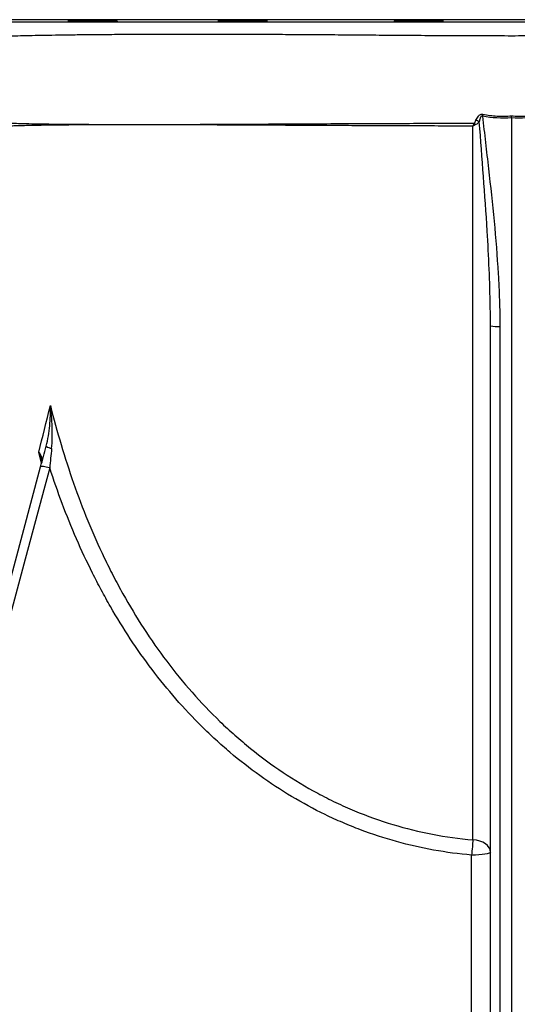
# Model space of a CAD drawing. Header units: millimetres. Extents: x 5387 to 12081, y 2394 to 14725.
# Tile 4 of 12: x 6974 to 8277, y 3840 to 6418. Entities that reach past the tile are written whole.
import ezdxf

# ---------------------------------------------------------------- set-up
doc = ezdxf.new("R2010")
doc.units = ezdxf.units.MM
doc.header["$LTSCALE"] = 5

msp = doc.modelspace()

# ---------------------------------------------------------------- linework, layer by layer
at = {"color": 8, "linetype": 'Continuous', "lineweight": 25}
for p, q in [((10021.8, 6418.3), (6501.3, 6418.3)), ((7031.7, 5257.1), (7024.4, 5286.2))]:
    msp.add_line(p, q, dxfattribs=at)
at = {"color": 7, "linetype": 'Continuous', "lineweight": 25}
for p, q in [((8160.4, 4270.7), (8160.4, 6139.8)), ((8261.6, 6161.5), (8261.6, 2630)), ((8206.6, 5616.3), (8206.5, 5622)), ((8206.6, 2651.7), (8206.6, 5616.3)), ((8231.1, 5614.9), (8231.1, 2650.2)), ((6482.7, 3208.2), (7029.1, 5247.4))]:
    msp.add_line(p, q, dxfattribs=at)
at = {"color": 7, "linetype": 'Continuous', "lineweight": 25, "flags": 128}
for points in [[(8186.6, 6170.6), (8186.5, 6170), (8186.4, 6169.4), (8186.3, 6168.7), (8186.2, 6168.1), (8186, 6167.5), (8185.9, 6166.8), (8185.8, 6166.2), (8185.7, 6165.5)], [(7052.8, 5244.7), (7040, 5196.8), (6988.7, 5005.5), (6783.7, 4240.3), (6506.4, 3205.4)], [(7052.8, 5244.7), (7048.3, 5245.8), (7043.9, 5246.7), (7039.9, 5247.5), (7036.3, 5248), (7033.4, 5248.2), (7031.2, 5248.2), (7029.7, 5247.9), (7029.1, 5247.4)], [(8160.4, 4270.7), (8160.1, 4266.4), (8159.8, 4261.9), (8159.4, 4257), (8159.1, 4252), (8158.7, 4246.8), (8158.2, 4241.4), (8157.8, 4236.1), (8157.3, 4230.8)], [(8206.6, 4238.2), (8205.7, 4244.2), (8203.1, 4250.1), (8198.9, 4255.5), (8193.2, 4260.3), (8186.3, 4264.4), (8178.3, 4267.5), (8169.6, 4269.6), (8160.4, 4270.7)], [(8206.6, 4238.2), (8205.6, 4236.8), (8202.8, 4235.4), (8198.3, 4234.1), (8192.2, 4233), (8184.7, 4232.1), (8176.2, 4231.4), (8167, 4230.9), (8157.3, 4230.8)], [(8157.3, 3201.8), (8157.3, 3300.7), (8157.3, 3696.3), (8157.3, 4230.8)]]:
    msp.add_lwpolyline(points, dxfattribs=at)
at = {"color": 7, "linetype": 'Continuous', "lineweight": 25}
for centre, radius, start, end in [((8092, 6070.9), 105, 43.6876, 46.6991), ((8134.5, 6072.4), 89.4, 61.4406, 67.5814), ((8225.1, 5721), 106.3, 259.9654, 273.2632), ((7064.8, 5332.4), 37.6, 235.6011, 259.2669)]:
    msp.add_arc(centre, radius, start, end, dxfattribs=at)
for points, knots in [([(6837.9, 6412.5), (6837.8, 6412.5), (6837.2, 6412.5), (6840.3, 6412.5), (6847.2, 6412.5), (6858.9, 6412.4), (6875.1, 6412.4), (6895.9, 6412.4), (6920.7, 6412.4), (6949.5, 6412.4), (6982, 6412.4), (7018.7, 6412.4), (7059.6, 6412.4), (7104.6, 6412.4), (7153.1, 6412.3), (7204.7, 6412.3), (7259.3, 6412.3), (7317.5, 6412.3), (7379.2, 6412.3), (7444.3, 6412.3), (7511.7, 6412.3), (7581.3, 6412.3), (7652.7, 6412.3), (7726.7, 6412.3), (7803.3, 6412.4), (7882, 6412.4), (7959.7, 6412.4), (8035.8, 6412.4), (8110.3, 6412.4), (8185.7, 6412.4), (8236.3, 6412.4), (8261.6, 6412.4)], [0, 0, 0, 0, 0.0033283, 0.0382732, 0.0732452, 0.1081903, 0.1441484, 0.1801357, 0.2160943, 0.2511055, 0.2861434, 0.3211549, 0.3571569, 0.3931874, 0.4291899, 0.4646784, 0.5001936, 0.5356822, 0.5721702, 0.6086869, 0.6451751, 0.681214, 0.7172805, 0.7533197, 0.790403, 0.8275161, 0.8645978, 0.8982437, 0.9318891, 0.9659451, 1, 1, 1, 1]), ([(7119.6, 6415.8), (7117.1, 6415.8), (7112.2, 6415.8), (7106.7, 6415.7), (7102.8, 6415.7), (7100.7, 6415.6), (7100.7, 6415.5), (7100.7, 6415.5)], [0, 0, 0, 0, 0.214739, 0.429477, 0.644216, 0.858954, 1, 1, 1, 1]), ([(7100.7, 6415.4), (7101, 6415.4), (7101.8, 6415.3), (7105.3, 6415.1), (7110.3, 6414.9), (7117, 6414.8), (7125, 6414.6), (7134.2, 6414.4), (7144.2, 6414.2), (7154.9, 6414), (7165.9, 6413.9), (7176.8, 6413.7), (7187.5, 6413.6), (7197.5, 6413.6), (7206.6, 6413.5), (7214.5, 6413.5), (7221.1, 6413.6), (7226, 6413.6), (7229.4, 6413.7), (7230.1, 6413.8), (7230.5, 6413.8)], [0, 0, 0, 0, 0.055549, 0.111105, 0.166661, 0.222224, 0.277788, 0.333355, 0.388923, 0.44449, 0.500056, 0.555617, 0.611177, 0.666729, 0.72228, 0.777825, 0.833369, 0.888912, 0.944454, 1, 1, 1, 1]), ([(7230.3, 6413.9), (7230.3, 6413.9), (7230.3, 6414), (7228.1, 6414.1), (7224.1, 6414.3), (7218.4, 6414.5), (7211.2, 6414.7), (7202.7, 6414.9), (7193.2, 6415.1), (7182.9, 6415.3), (7172.1, 6415.4), (7161, 6415.5), (7150.2, 6415.7), (7139.8, 6415.7), (7129.2, 6415.8), (7123, 6415.8), (7119.6, 6415.8)], [0, 0, 0, 0, 0.051503, 0.1230951, 0.1946873, 0.2662903, 0.3378933, 0.4095024, 0.4811116, 0.5527199, 0.6243282, 0.6959295, 0.7675308, 0.839122, 0.9107132, 1, 1, 1, 1]), ([(7493, 6415.1), (7493.4, 6415.1), (7494.1, 6415), (7497.6, 6414.8), (7502.6, 6414.6), (7509.3, 6414.4), (7517.3, 6414.2), (7526.4, 6414), (7536.5, 6413.9), (7547.2, 6413.8), (7558.1, 6413.7), (7569.1, 6413.6), (7579.7, 6413.5), (7589.7, 6413.5), (7598.9, 6413.6), (7606.8, 6413.6), (7613.4, 6413.7), (7618.3, 6413.8), (7621.7, 6414), (7622.4, 6414.1), (7622.8, 6414.1)], [0, 0, 0, 0, 0.055556, 0.111119, 0.166682, 0.22225, 0.277818, 0.333385, 0.388952, 0.444513, 0.500074, 0.555627, 0.611179, 0.666724, 0.722269, 0.777812, 0.833354, 0.8889, 0.944446, 1, 1, 1, 1]), ([(7512, 6415.8), (7509.5, 6415.7), (7504.6, 6415.7), (7499, 6415.6), (7495.2, 6415.5), (7493.1, 6415.3), (7493.1, 6415.2), (7493.1, 6415.2)], [0, 0, 0, 0, 0.2143309, 0.428662, 0.6429919, 0.8573219, 1, 1, 1, 1]), ([(7622.7, 6414.2), (7622.7, 6414.2), (7622.6, 6414.3), (7620.4, 6414.5), (7616.5, 6414.7), (7610.8, 6414.9), (7603.6, 6415.1), (7595.1, 6415.2), (7585.6, 6415.4), (7575.3, 6415.5), (7564.5, 6415.6), (7553.5, 6415.7), (7542.6, 6415.8), (7532.2, 6415.8), (7521.6, 6415.8), (7515.4, 6415.8), (7512, 6415.8)], [0, 0, 0, 0, 0.050911, 0.122561, 0.194211, 0.265867, 0.337524, 0.40918, 0.480836, 0.552486, 0.624136, 0.695775, 0.767415, 0.839045, 0.910676, 1, 1, 1, 1]), ([(7954.2, 6414.8), (7954.6, 6414.7), (7955.3, 6414.6), (7958.8, 6414.4), (7963.8, 6414.2), (7970.4, 6414.1), (7978.4, 6413.9), (7987.6, 6413.8), (7997.6, 6413.7), (8008.3, 6413.6), (8019.2, 6413.5), (8030.2, 6413.5), (8040.9, 6413.6), (8050.9, 6413.6), (8060, 6413.7), (8068, 6413.8), (8074.6, 6413.9), (8079.5, 6414.1), (8082.9, 6414.3), (8083.6, 6414.4), (8084, 6414.5)], [0, 0, 0, 0, 0.055563, 0.111131, 0.166698, 0.222266, 0.277833, 0.333395, 0.388957, 0.44451, 0.500064, 0.555609, 0.611155, 0.666697, 0.72224, 0.777785, 0.833331, 0.888885, 0.944438, 1, 1, 1, 1]), ([(7973.3, 6415.6), (7970.8, 6415.6), (7965.9, 6415.5), (7960.3, 6415.3), (7956.4, 6415.2), (7954.3, 6415), (7954.3, 6414.9), (7954.3, 6414.9)], [0, 0, 0, 0, 0.213963, 0.427926, 0.641887, 0.855849, 1, 1, 1, 1]), ([(8083.9, 6414.5), (8083.9, 6414.6), (8083.9, 6414.7), (8081.7, 6414.8), (8077.7, 6415), (8072, 6415.2), (8064.9, 6415.4), (8056.4, 6415.5), (8046.9, 6415.6), (8036.6, 6415.7), (8025.8, 6415.8), (8014.8, 6415.8), (8003.9, 6415.8), (7993.5, 6415.8), (7982.9, 6415.7), (7976.7, 6415.6), (7973.3, 6415.6)], [0, 0, 0, 0, 0.050376, 0.122077, 0.193777, 0.265478, 0.337179, 0.408874, 0.480568, 0.552253, 0.623937, 0.695613, 0.767288, 0.838959, 0.910629, 1, 1, 1, 1]), ([(8261.6, 6412.4), (8286.9, 6412.4), (8337.6, 6412.4), (8413.4, 6412.4), (8489.5, 6412.4), (8565.5, 6412.4), (8641.3, 6412.4), (8715.5, 6412.4), (8787.8, 6412.3), (8858.1, 6412.3), (8927.3, 6412.3), (8995.1, 6412.3), (9061.3, 6412.3), (9125.6, 6412.3), (9187.7, 6412.3), (9247.3, 6412.3), (9304.4, 6412.3), (9358.7, 6412.3), (9409.8, 6412.4), (9456.4, 6412.4), (9498.6, 6412.4), (9536.4, 6412.4), (9570.6, 6412.4), (9600.8, 6412.4), (9626.7, 6412.4), (9647.8, 6412.4), (9664.1, 6412.4), (9676, 6412.5), (9683, 6412.5), (9686, 6412.5), (9685.3, 6412.5), (9685.3, 6412.5)], [0, 0, 0, 0, 0.034121, 0.068271, 0.102396, 0.1375, 0.172632, 0.207737, 0.242173, 0.276633, 0.311069, 0.346406, 0.381768, 0.417105, 0.453265, 0.489453, 0.525613, 0.562837, 0.600093, 0.637317, 0.673207, 0.709126, 0.745016, 0.78198, 0.818976, 0.855939, 0.891293, 0.926673, 0.962027, 0.998436, 1, 1, 1, 1]), ([(8168.6, 6155), (8169.4, 6157), (8170.3, 6158.9), (8172.5, 6162.6), (8173.7, 6164.4), (8175.8, 6166.7), (8176.5, 6167.5), (8178.2, 6168.8), (8179.2, 6169.4), (8180.7, 6170.1), (8181.2, 6170.3), (8182.2, 6170.6), (8182.8, 6170.7), (8184.4, 6170.9), (8185.5, 6170.9), (8186.6, 6170.6)], [0, 0, 0, 0, 0.25, 0.25, 0.5, 0.5, 0.625, 0.625, 0.75, 0.75, 0.8125, 0.8125, 0.875, 0.875, 1, 1, 1, 1]), ([(8185.7, 6165.5), (8185.3, 6165.7), (8184.9, 6165.8), (8184.1, 6165.9), (8183.7, 6165.8), (8183, 6165.5), (8182.6, 6165.3), (8182, 6164.8), (8181.8, 6164.5), (8181, 6163.6), (8180.6, 6162.9), (8180, 6161.5), (8179.7, 6160.8), (8178.9, 6158.5), (8178.5, 6157), (8177.8, 6154), (8177.5, 6152.5), (8177.3, 6150.9)], [0, 0, 0, 0, 0.0625, 0.0625, 0.125, 0.125, 0.1875, 0.1875, 0.25, 0.25, 0.375, 0.375, 0.5, 0.5, 0.75, 0.75, 1, 1, 1, 1]), ([(8185.7, 6165.5), (8188.2, 6142.6), (8190.8, 6119.7), (8196.1, 6074), (8198.8, 6051.1), (8206.6, 5982.4), (8211.6, 5936.6), (8220.3, 5844.9), (8224, 5799), (8228.1, 5730.1), (8229.2, 5707.1), (8230.7, 5661), (8231.1, 5638), (8231.1, 5614.9)], [0, 0, 0, 0, 0.125, 0.125, 0.25, 0.25, 0.5, 0.5, 0.75, 0.75, 0.875, 0.875, 1, 1, 1, 1]), ([(8186.6, 6170.6), (8199, 6168.3), (8211.4, 6166.8), (8230.2, 6165.8), (8236.5, 6165.6), (8249, 6165.8), (8255.3, 6166.1), (8261.6, 6166.6)], [0, 0, 0, 0, 0.5, 0.5, 0.75, 0.75, 1, 1, 1, 1]), ([(8261.6, 6166.6), (8274.1, 6165.6), (8286.6, 6165.4), (8305.4, 6166.4), (8311.6, 6167), (8324.1, 6168.5), (8330.3, 6169.5), (8336.5, 6170.6)], [0, 0, 0, 0, 0.5, 0.5, 0.75, 0.75, 1, 1, 1, 1]), ([(8164, 6147.4), (8164.6, 6147.9), (8165, 6148.5), (8165.9, 6149.7), (8166.3, 6150.4), (8167.4, 6152.3), (8168, 6153.7), (8168.6, 6155)], [0, 0, 0, 0, 0.25, 0.25, 0.5, 0.5, 1, 1, 1, 1]), ([(8177.3, 6150.9), (8175.9, 6149.4), (8174.5, 6148), (8171.5, 6145.5), (8169.8, 6144.4), (8168, 6143.5)], [0, 0, 0, 0, 0.5, 0.5, 1, 1, 1, 1]), ([(7043.6, 5301.4), (7046, 5310.4), (7047.9, 5319.4), (7050.9, 5337.2), (7052.1, 5346.1), (7053.8, 5363.8), (7054.3, 5372.6), (7054.7, 5385.9), (7054.8, 5390.3), (7054.8, 5396.9), (7054.8, 5399.1), (7054.8, 5402.4), (7054.8, 5403.5), (7054.7, 5405.7), (7054.7, 5406.8), (7054.7, 5407.9)], [0, 0, 0, 0, 0.25, 0.25, 0.5, 0.5, 0.75, 0.75, 0.875, 0.875, 0.9375, 0.9375, 0.96875, 0.96875, 1, 1, 1, 1]), ([(7054.7, 5407.9), (7063.3, 5373.6), (7072.6, 5339.4), (7092.8, 5271.6), (7103.6, 5238.1), (7138.6, 5138.2), (7165.2, 5073), (7203.3, 4993.3), (7211.1, 4977.5), (7227.4, 4946.1), (7235.8, 4930.4), (7261.6, 4884.1), (7279.7, 4853.9), (7317.9, 4795), (7337.9, 4766.3), (7380.1, 4710.4), (7402.2, 4683.3), (7448.7, 4630.6), (7473, 4605.1), (7504.9, 4574.4), (7511.4, 4568.3), (7524.5, 4556.2), (7531.1, 4550.3), (7551.1, 4532.6), (7564.7, 4521.1), (7606, 4487.7), (7634.4, 4466.8), (7693.1, 4427.6), (7723.3, 4409.4), (7770, 4384.3), (7785.8, 4376.2), (7809.9, 4364.7), (7818, 4361), (7834.3, 4353.7), (7842.5, 4350.2), (7883.8, 4333), (7917.3, 4321), (7985.2, 4300.5), (8019.6, 4292), (8089.3, 4278.6), (8124.6, 4273.7), (8160.4, 4270.7)], [0, 0, 0, 0, 0.0625, 0.0625, 0.125, 0.125, 0.25, 0.25, 0.28125, 0.28125, 0.3125, 0.3125, 0.375, 0.375, 0.4375, 0.4375, 0.5, 0.5, 0.5625, 0.5625, 0.578125, 0.578125, 0.59375, 0.59375, 0.625, 0.625, 0.6875, 0.6875, 0.75, 0.75, 0.78125, 0.78125, 0.796875, 0.796875, 0.8125, 0.8125, 0.875, 0.875, 0.9375, 0.9375, 1, 1, 1, 1]), ([(7057.8, 5295.5), (7058.8, 5305), (7059.3, 5314.4), (7059.7, 5333.2), (7059.7, 5342.5), (7059, 5361.3), (7058.4, 5370.6), (7057.3, 5384.6), (7056.8, 5389.3), (7056.1, 5396.3), (7055.8, 5398.6), (7055.2, 5403.2), (7055, 5405.6), (7054.7, 5407.9)], [0, 0, 0, 0, 0.25, 0.25, 0.5, 0.5, 0.75, 0.75, 0.875, 0.875, 0.9375, 0.9375, 1, 1, 1, 1]), ([(7031.7, 5257.2), (7032.4, 5259.9), (7032.8, 5262.5), (7032.8, 5267.5), (7032.5, 5270), (7031.5, 5273.6), (7031.1, 5274.8), (7030.2, 5277.1), (7029.6, 5278.3), (7028.4, 5280.6), (7027.7, 5281.8), (7026.5, 5283.5), (7026.1, 5284), (7025.5, 5284.9), (7025.3, 5285.1), (7024.8, 5285.7), (7024.6, 5286), (7024.4, 5286.2)], [0, 0, 0, 0, 0.25, 0.25, 0.5, 0.5, 0.625, 0.625, 0.75, 0.75, 0.875, 0.875, 0.9375, 0.9375, 0.96875, 0.96875, 1, 1, 1, 1]), ([(7029.1, 5247.4), (7031.5, 5256.4), (7033.9, 5265.4), (7038.7, 5283.4), (7041.2, 5292.4), (7043.6, 5301.4)], [0, 0, 0, 0, 0.5, 0.5, 1, 1, 1, 1]), ([(7057.8, 5295.5), (7056.9, 5287), (7056.1, 5278.5), (7054.4, 5261.5), (7053.6, 5253.1), (7052.8, 5244.7)], [0, 0, 0, 0, 0.5, 0.5, 1, 1, 1, 1]), ([(7031.8, 5266.6), (7031.9, 5266.1), (7032.5, 5264.2), (7032.4, 5261.3), (7032.2, 5258.5), (7031.7, 5257), (7031.6, 5256.9)], [0, 0, 0, 0, 0.1400991, 0.6000065, 0.9762576, 1, 1, 1, 1]), ([(8157.3, 4230.8), (8123.7, 4233.6), (8090.6, 4238), (8025.1, 4249.8), (7992.7, 4257.2), (7928.9, 4274.9), (7897.3, 4285.2), (7850.6, 4302.9), (7835.2, 4309.1), (7812.1, 4319.1), (7804.5, 4322.5), (7789.2, 4329.5), (7781.6, 4333), (7743.9, 4351.3), (7714.6, 4367.2), (7657.7, 4401.2), (7630, 4419.4), (7576.2, 4458), (7550.1, 4478.4), (7512.1, 4510.7), (7499.6, 4521.7), (7481.1, 4538.6), (7475, 4544.3), (7462.9, 4555.8), (7457, 4561.6), (7427.4, 4590.9), (7404.8, 4615.1), (7361.4, 4664.8), (7340.7, 4690.4), (7281.1, 4769), (7245, 4824.1), (7203.7, 4895.8), (7195.7, 4910.3), (7180, 4939.6), (7172.4, 4954.3), (7150.1, 4998.8), (7136.1, 5028.8), (7096.6, 5119.8), (7073.3, 5181.7), (7052.8, 5244.7)], [0, 0, 0, 0, 0.0625, 0.0625, 0.125, 0.125, 0.1875, 0.1875, 0.21875, 0.21875, 0.234375, 0.234375, 0.25, 0.25, 0.3125, 0.3125, 0.375, 0.375, 0.4375, 0.4375, 0.46875, 0.46875, 0.484375, 0.484375, 0.5, 0.5, 0.5625, 0.5625, 0.625, 0.625, 0.75, 0.75, 0.78125, 0.78125, 0.8125, 0.8125, 0.875, 0.875, 1, 1, 1, 1])]:
    msp.add_open_spline(points, degree=3, knots=knots, dxfattribs=at)
at = {"color": 8, "linetype": 'Continuous', "lineweight": 25}
for points, knots in [([(8261.6, 6375.6), (8237.2, 6375.7), (8188.6, 6375.7), (8115.8, 6376), (8042.9, 6376.4), (7969.9, 6376.9), (7897.2, 6377.5), (7825.7, 6378.1), (7755.5, 6378.6), (7687, 6379), (7619.6, 6379.4), (7553.5, 6379.7), (7489, 6379.8), (7426.7, 6379.9), (7366.7, 6379.8), (7309.4, 6379.7), (7254.5, 6379.4), (7202.3, 6379), (7153.2, 6378.6), (7108.3, 6378.1), (7067.6, 6377.5), (7031.2, 6376.9), (6998.2, 6376.3), (6969.1, 6375.6), (6943.9, 6375), (6923.4, 6374.4), (6907.4, 6373.8), (6895.7, 6373.3), (6888.5, 6372.8), (6885.4, 6372.5), (6886.1, 6372.3), (6886.2, 6372.3)], [0, 0, 0, 0, 0.0337623, 0.0675522, 0.1013176, 0.1360244, 0.1707575, 0.2054655, 0.2400066, 0.2745723, 0.3091132, 0.3445827, 0.380079, 0.4155484, 0.4513842, 0.4872477, 0.5230835, 0.5599741, 0.5968952, 0.6337856, 0.6693763, 0.7049946, 0.740585, 0.7772272, 0.8138997, 0.8505417, 0.8858296, 0.9211451, 0.9564327, 0.9927702, 1, 1, 1, 1]), ([(9637, 6372.3), (9637.1, 6372.3), (9637.8, 6372.4), (9635, 6372.7), (9628.5, 6373.2), (9617.4, 6373.7), (9602, 6374.3), (9582.1, 6374.9), (9558.3, 6375.5), (9530.6, 6376.1), (9499.3, 6376.7), (9464, 6377.3), (9424.6, 6377.9), (9381.2, 6378.4), (9334.4, 6378.9), (9284.6, 6379.2), (9231.9, 6379.5), (9175.7, 6379.8), (9116.1, 6379.8), (9053.1, 6379.8), (8988.1, 6379.7), (8921.2, 6379.5), (8852.7, 6379.1), (8781.7, 6378.7), (8708.3, 6378.1), (8632.8, 6377.5), (8557.8, 6377), (8483.6, 6376.4), (8410.3, 6376), (8336.2, 6375.7), (8286.4, 6375.7), (8261.6, 6375.6)], [0, 0, 0, 0, 0.0050817, 0.0399599, 0.0748649, 0.1097433, 0.1456299, 0.1815456, 0.2174325, 0.2524136, 0.2874212, 0.3224025, 0.3583764, 0.3943789, 0.4303529, 0.4657302, 0.5011345, 0.536512, 0.5729013, 0.6093197, 0.6457088, 0.6813475, 0.7170133, 0.7526523, 0.7893138, 0.8260047, 0.8626654, 0.8967876, 0.9309092, 0.9654551, 1, 1, 1, 1]), ([(6931.5, 6148.4), (6931.4, 6148.3), (6931.1, 6148.2), (6937.6, 6147.9), (6950.5, 6147.4), (6970.5, 6146.9), (6997, 6146.2), (7030.3, 6145.5), (7069.1, 6145), (7112.9, 6144.6), (7161.2, 6144.3), (7214.5, 6144.1), (7272.6, 6144.1), (7335.1, 6144.1), (7402, 6144.2), (7472.9, 6144.4), (7547.5, 6144.8), (7625.4, 6145.2), (7705.9, 6145.7), (7788.8, 6146.1), (7874, 6146.5), (7961, 6146.8), (8049.3, 6147.1), (8117.2, 6147.3), (8155.5, 6147.3), (8164, 6147.4)], [0, 0, 0, 0, 0.024593, 0.071893, 0.119134, 0.166204, 0.214256, 0.262369, 0.31042, 0.355588, 0.400911, 0.446285, 0.491606, 0.536771, 0.581841, 0.627067, 0.672346, 0.717571, 0.76264, 0.80745, 0.852417, 0.897435, 0.942399, 0.987208, 1, 1, 1, 1]), ([(8160.4, 6139.8), (8136, 6139.8), (8087.3, 6139.9), (8014.8, 6140.1), (7942.3, 6140.4), (7870.2, 6140.7), (7798.7, 6141), (7725.1, 6141.4), (7649.9, 6141.8), (7573.4, 6142.2), (7499.5, 6142.5), (7428.6, 6142.9), (7372.5, 6143), (7318.6, 6143.2), (7267, 6143.2), (7210.1, 6143.1), (7158.2, 6143), (7113.9, 6142.7), (7076.2, 6142.3), (7044.4, 6141.9), (7016.1, 6141.4), (6991.6, 6140.9), (6970.9, 6140.4), (6954.7, 6139.9), (6942.7, 6139.4), (6935.1, 6139), (6931.5, 6138.8), (6931.9, 6138.7), (6932.1, 6138.7)], [0, 0, 0, 0, 0.036686, 0.073401, 0.110087, 0.147839, 0.185622, 0.223374, 0.266971, 0.310568, 0.354943, 0.399319, 0.443687, 0.466148, 0.511089, 0.556238, 0.600297, 0.644549, 0.681892, 0.719264, 0.756607, 0.795034, 0.833491, 0.871918, 0.909323, 0.946756, 0.984161, 1, 1, 1, 1]), ([(8206.5, 5622), (8206.4, 5636.6), (8206.1, 5684.4), (8203.4, 5765.3), (8197.5, 5879.2), (8188.3, 6007.7), (8180.9, 6103.2), (8177.3, 6150.9)], [0, 0, 0, 0, 0.08326, 0.271057, 0.458968, 0.729445, 1, 1, 1, 1]), ([(7031.5, 5266.5), (7030.8, 5269.5), (7029.3, 5276.2), (7026.2, 5282.6), (7024.4, 5286.2), (7024.4, 5286.2)], [0, 0, 0, 0, 0.443972, 0.994253, 1, 1, 1, 1])]:
    msp.add_open_spline(points, degree=3, knots=knots, dxfattribs=at)
at = {"color": 7, "linetype": 'Continuous', "lineweight": 25}
for points in [[(8261.6, 6161.5), (8236.1, 6159.4), (8210.8, 6160.8), (8185.7, 6165.5)], [(8261.6, 6161.5), (8261.6, 6163.2), (8261.6, 6165), (8261.6, 6166.6)], [(8337.4, 6165.5), (8312.3, 6160.8), (8287, 6159.4), (8261.6, 6161.5)], [(8164, 6147.4), (8162.8, 6144.9), (8161.6, 6142.3), (8160.4, 6139.8)], [(8168, 6143.5), (8165.5, 6142.3), (8162.9, 6141), (8160.4, 6139.8)], [(7024.4, 5286.2), (7033.9, 5324.8), (7044.1, 5365.4), (7054.7, 5407.9)]]:
    msp.add_open_spline(points, degree=3, dxfattribs=at)

doc.saveas('drawing.dxf')
